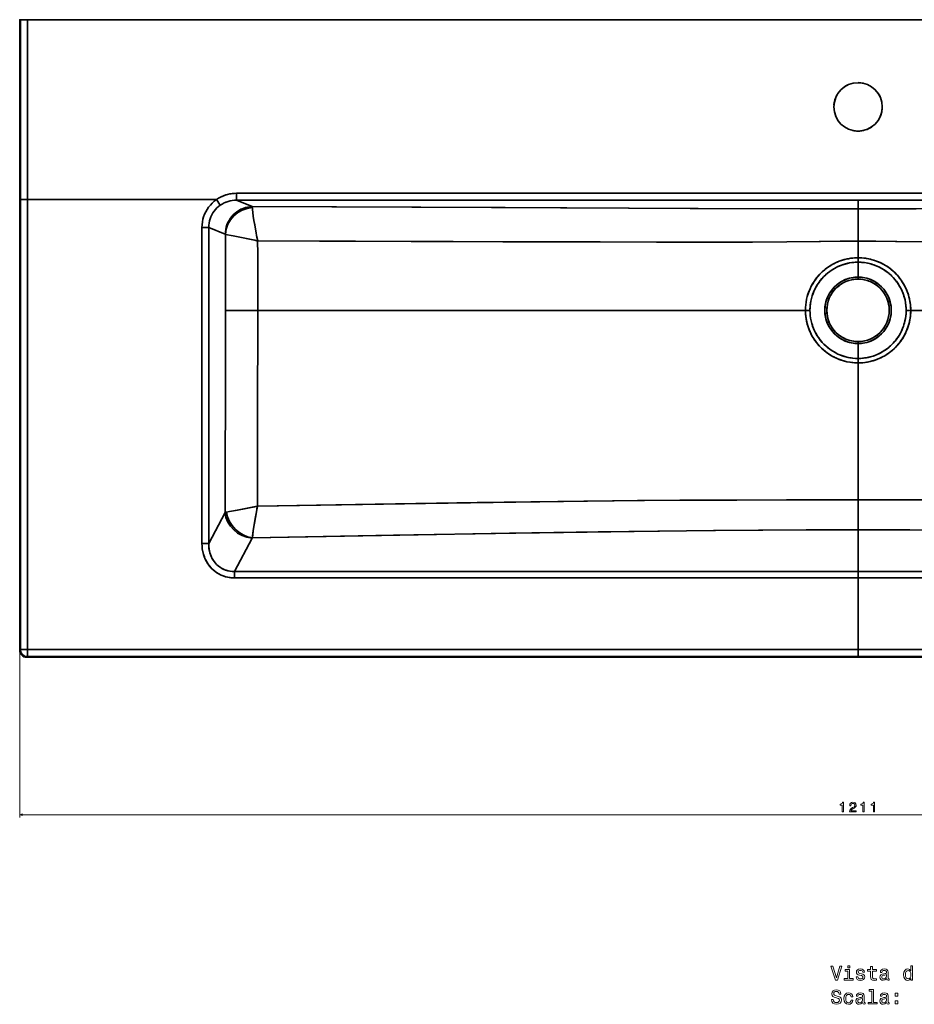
# Model space of a CAD drawing. Extents: x -11 to 2320, y -71 to 1523.
# Tile 1 of 7: x -11 to 635, y -71 to 641. Entities that reach past the tile are written whole.
import ezdxf

# ---------------------------------------------------------------- set-up
doc = ezdxf.new("R2010")
doc.units = 0

msp = doc.modelspace()

# ---------------------------------------------------------------- linework, layer by layer
at = {"color": 7, "lineweight": 35, "ltscale": 0.010628}
for p, q in [((-10.67, 640.53), (-11.09, 640.53)), ((-11.09, 640.53), (-10.67, 640.53))]:
    msp.add_line(p, q, dxfattribs=at)
at = {"color": 7, "lineweight": 35}
for p, q in [((-11.09, 640.53), (48.88, 640.53)), ((-10.67, 640.53), (-10.67, 510.53)), ((-10.67, 640.53), (-10.67, 510.53)), ((1194.67, 640.53), (-5.67, 640.53)), ((-5.67, 640.53), (-5.67, 510.53)), ((1194.67, 640.53), (-5.67, 640.53)), ((-5.67, 510.53), (-5.67, 640.53)), ((55.97, 640.53), (143.41, 640.53)), ((143.41, 640.53), (169.51, 640.53)), ((221.12, 640.53), (186.01, 640.53)), ((240.4, 640.53), (298.17, 640.53)), ((365.64, 640.53), (386.85, 640.53)), ((386.85, 640.53), (477.06, 640.53)), ((512.51, 640.53), (676.49, 640.53)), ((-11.2, 637.53), (-11.2, 510.53)), ((-11.2, 637.53), (-11.2, 510.53)), ((145.55, 515.11), (1043.46, 515.11)), ((1043.46, 515.11), (145.55, 515.11)), ((-11.2, 184.83), (-11.2, 510.53)), ((-11.2, 184.83), (-11.2, 510.53)), ((-10.67, 185.36), (-10.67, 510.53)), ((-10.67, 510.53), (-10.67, 185.36)), ((-5.67, 510.53), (124.5, 510.53)), ((-5.67, 510.53), (124.5, 510.53)), ((-5.66, 185.36), (-5.67, 510.53)), ((-5.66, 185.36), (-5.67, 510.53)), ((145.55, 510.13), (594.5, 510.13)), ((145.55, 510.13), (594.5, 510.13)), ((594.5, 510.13), (1043.46, 510.13)), ((1043.46, 510.13), (594.5, 510.13)), ((594.5, 503.85), (594.5, 480.52)), ((594.5, 503.85), (594.5, 480.52)), ((120.45, 490.47), (120.46, 262.01)), ((120.45, 490.47), (120.46, 262.01)), ((125.34, 490.47), (125.34, 262.01)), ((125.34, 490.47), (125.34, 262.01)), ((137.5, 430.53), (160.75, 430.53)), ((137.5, 430.53), (160.75, 430.53)), ((160.75, 430.53), (556.47, 430.53)), ((160.75, 430.53), (556.47, 430.53)), ((1028.25, 430.53), (632.53, 430.53)), ((1028.25, 430.53), (632.53, 430.53)), ((594.5, 392.55), (594.5, 293.54)), ((594.5, 392.55), (594.5, 293.54)), ((594.5, 271.94), (594.5, 293.54)), ((594.5, 271.94), (594.5, 293.54)), ((137.17, 284.47), (125.34, 262.01)), ((125.34, 262.01), (137.17, 284.47)), ((594.5, 271.94), (594.5, 241.8)), ((594.5, 271.94), (594.5, 241.8)), ((144.02, 241.8), (156.72, 265.93)), ((156.72, 265.93), (144.02, 241.8)), ((594.5, 241.8), (144.02, 241.8)), ((594.5, 241.8), (144.02, 241.8)), ((144.03, 237.16), (594.5, 237.15)), ((594.5, 237.15), (144.03, 237.16)), ((594.5, 241.8), (1044.98, 241.8)), ((594.5, 241.8), (1044.98, 241.8)), ((1044.98, 237.16), (594.5, 237.15)), ((594.5, 237.15), (1044.98, 237.16)), ((594.5, 237.15), (594.5, 185.35)), ((594.5, 237.15), (594.5, 185.35)), ((594.5, 185.35), (-5.66, 185.36)), ((594.5, 185.35), (-5.66, 185.36)), ((594.5, 185.35), (1194.67, 185.36)), ((594.5, 185.35), (1194.67, 185.36)), ((594.5, 179.83), (-6.2, 179.83)), ((594.5, 179.83), (-6.2, 179.83)), ((594.5, 180.36), (-5.67, 180.36)), ((-5.67, 180.36), (594.5, 180.36)), ((594.5, 180.36), (1194.67, 180.36)), ((1194.67, 180.36), (594.5, 180.36)), ((594.5, 179.83), (1195.2, 179.83)), ((594.5, 179.83), (1195.2, 179.83))]:
    msp.add_line(p, q, dxfattribs=at)
at = {"color": 7, "lineweight": 35, "ltscale": 0.124924}
for p, q in [((-10.67, 640.53), (-5.67, 640.53)), ((-10.67, 640.53), (-5.67, 640.53)), ((-5.67, 510.53), (-10.67, 510.53)), ((-5.67, 510.53), (-10.67, 510.53))]:
    msp.add_line(p, q, dxfattribs=at)
at = {"color": 7, "lineweight": 35, "ltscale": 0.17708}
msp.add_line((48.88, 640.53), (55.97, 640.53), dxfattribs=at)
at = {"color": 7, "lineweight": 35, "ltscale": 0.000444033}
msp.add_line((143.41, 640.53), (143.39, 640.53), dxfattribs=at)
at = {"color": 7, "lineweight": 35, "ltscale": 0.412602}
msp.add_line((169.51, 640.53), (186.01, 640.53), dxfattribs=at)
at = {"color": 7, "lineweight": 35, "ltscale": 0.000576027}
msp.add_line((169.53, 640.53), (169.51, 640.53), dxfattribs=at)
at = {"color": 7, "lineweight": 35, "ltscale": 0.000362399}
msp.add_line((186.01, 640.53), (186.03, 640.53), dxfattribs=at)
at = {"color": 7, "lineweight": 35, "ltscale": 0.000355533}
msp.add_line((221.1, 640.53), (221.12, 640.53), dxfattribs=at)
at = {"color": 7, "lineweight": 35, "ltscale": 0.482198}
msp.add_line((221.12, 640.53), (240.4, 640.53), dxfattribs=at)
at = {"color": 7, "lineweight": 35, "ltscale": 0.00056534}
msp.add_line((240.4, 640.53), (240.38, 640.53), dxfattribs=at)
at = {"color": 7, "lineweight": 35, "ltscale": 0.000201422}
for p, q in [((240.4, 640.53), (240.41, 640.53)), ((240.41, 640.53), (240.4, 640.53))]:
    msp.add_line(p, q, dxfattribs=at)
at = {"color": 7, "lineweight": 35, "ltscale": 0.345069}
msp.add_line((298.17, 640.53), (311.97, 640.53), dxfattribs=at)
at = {"color": 7, "lineweight": 35, "ltscale": 0.000531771}
msp.add_line((298.19, 640.53), (298.17, 640.53), dxfattribs=at)
at = {"color": 7, "lineweight": 35, "ltscale": 0.440558}
msp.add_line((329.59, 640.53), (311.97, 640.53), dxfattribs=at)
at = {"color": 7, "lineweight": 35, "ltscale": 0.000339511}
for p, q in [((311.97, 640.53), (311.99, 640.53)), ((494.89, 640.53), (494.91, 640.53))]:
    msp.add_line(p, q, dxfattribs=at)
at = {"color": 7, "lineweight": 35, "ltscale": 0.464097}
msp.add_line((329.59, 640.53), (348.16, 640.53), dxfattribs=at)
at = {"color": 7, "lineweight": 35, "ltscale": 0.436988}
msp.add_line((365.64, 640.53), (348.16, 640.53), dxfattribs=at)
at = {"color": 7, "lineweight": 35, "ltscale": 0.000331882}
msp.add_line((365.62, 640.53), (365.64, 640.53), dxfattribs=at)
at = {"color": 7, "lineweight": 35, "ltscale": 0.000569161}
msp.add_line((386.85, 640.53), (386.83, 640.53), dxfattribs=at)
at = {"color": 7, "lineweight": 35, "ltscale": 0.445771}
msp.add_line((477.06, 640.53), (494.89, 640.53), dxfattribs=at)
at = {"color": 7, "lineweight": 35, "ltscale": 0.000575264}
msp.add_line((477.08, 640.53), (477.06, 640.53), dxfattribs=at)
at = {"color": 7, "lineweight": 35, "ltscale": 0.440559}
msp.add_line((512.51, 640.53), (494.89, 640.53), dxfattribs=at)
at = {"color": 7, "lineweight": 35, "ltscale": 0.124525}
msp.add_line((145.55, 510.13), (145.55, 515.11), dxfattribs=at)
msp.add_line((145.55, 510.13), (145.55, 515.11), dxfattribs=at)
at = {"color": 7, "lineweight": 35, "ltscale": 0.013248}
for p, q in [((-11.2, 510.53), (-10.67, 510.53)), ((-11.2, 510.53), (-10.67, 510.53)), ((-10.67, 510.53), (-11.2, 510.53))]:
    msp.add_line(p, q, dxfattribs=at)
at = {"color": 7, "lineweight": 35, "ltscale": 0.160272}
msp.add_line((124.5, 510.53), (130.91, 510.53), dxfattribs=at)
msp.add_line((124.5, 510.53), (130.91, 510.53), dxfattribs=at)
at = {"color": 7, "lineweight": 35, "ltscale": 0.12272}
msp.add_line((133.73, 506.51), (130.91, 510.53), dxfattribs=at)
msp.add_line((133.73, 506.51), (130.91, 510.53), dxfattribs=at)
at = {"color": 7, "lineweight": 35, "ltscale": 0.305421}
msp.add_line((156.85, 505.48), (145.55, 510.13), dxfattribs=at)
msp.add_line((156.85, 505.48), (145.55, 510.13), dxfattribs=at)
at = {"color": 7, "lineweight": 35, "ltscale": 0.157019}
msp.add_line((594.5, 503.85), (594.5, 510.13), dxfattribs=at)
msp.add_line((594.5, 503.85), (594.5, 510.13), dxfattribs=at)
at = {"color": 7, "lineweight": 35, "ltscale": 0.122267}
msp.add_line((125.34, 490.47), (120.45, 490.47), dxfattribs=at)
at = {"color": 7, "lineweight": 35, "ltscale": 0.122268}
msp.add_line((125.34, 490.47), (120.45, 490.47), dxfattribs=at)
at = {"color": 7, "lineweight": 35, "ltscale": 0.322765}
msp.add_line((137.28, 485.56), (125.34, 490.47), dxfattribs=at)
msp.add_line((137.28, 485.56), (125.34, 490.47), dxfattribs=at)
at = {"color": 7, "lineweight": 35, "ltscale": 0.300023}
msp.add_line((594.5, 468.52), (594.5, 480.52), dxfattribs=at)
msp.add_line((594.5, 468.52), (594.5, 480.52), dxfattribs=at)
at = {"color": 7, "lineweight": 35, "ltscale": 0.080532}
msp.add_line((594.5, 468.52), (594.5, 465.3), dxfattribs=at)
at = {"color": 7, "lineweight": 35, "ltscale": 0.080531}
for p, q in [((594.5, 468.52), (594.5, 465.3)), ((594.5, 392.55), (594.5, 395.77)), ((594.5, 392.55), (594.5, 395.77))]:
    msp.add_line(p, q, dxfattribs=at)
at = {"color": 7, "lineweight": 35, "ltscale": 0.26843}
for p, q in [((594.5, 454.56), (594.5, 465.3)), ((594.5, 454.56), (594.5, 465.3)), ((594.5, 406.51), (594.5, 395.77)), ((594.5, 406.51), (594.5, 395.77))]:
    msp.add_line(p, q, dxfattribs=at)
at = {"color": 7, "lineweight": 35, "ltscale": 0.036612}
for p, q in [((594.5, 453.1), (594.5, 454.56)), ((594.5, 453.1), (594.5, 454.56)), ((594.5, 407.97), (594.5, 406.51)), ((594.5, 407.97), (594.5, 406.51))]:
    msp.add_line(p, q, dxfattribs=at)
at = {"color": 7, "lineweight": 35, "ltscale": 0.082399}
for p, q in [((556.47, 430.53), (559.77, 430.53)), ((556.47, 430.53), (559.77, 430.53)), ((632.53, 430.53), (629.24, 430.53))]:
    msp.add_line(p, q, dxfattribs=at)
at = {"color": 7, "lineweight": 35, "ltscale": 0.082397}
msp.add_line((632.53, 430.53), (629.24, 430.53), dxfattribs=at)
at = {"color": 7, "lineweight": 35, "ltscale": 0.116038}
msp.add_line((144.02, 241.8), (144.03, 237.16), dxfattribs=at)
msp.add_line((144.02, 241.8), (144.03, 237.16), dxfattribs=at)
at = {"color": 7, "lineweight": 35, "ltscale": 0.116212}
msp.add_line((594.5, 241.8), (594.5, 237.15), dxfattribs=at)
msp.add_line((594.5, 241.8), (594.5, 237.15), dxfattribs=at)
at = {"color": 7, "lineweight": 35, "ltscale": 0.018725}
for p, q in [((-11.2, 184.83), (-10.67, 185.36)), ((-10.67, 185.36), (-11.2, 184.83))]:
    msp.add_line(p, q, dxfattribs=at)
at = {"color": 7, "lineweight": 35, "ltscale": 0.125124}
msp.add_line((-5.66, 185.36), (-10.67, 185.36), dxfattribs=at)
at = {"color": 7, "lineweight": 35, "ltscale": 0.125122}
msp.add_line((-10.67, 185.36), (-5.66, 185.36), dxfattribs=at)
at = {"color": 7, "lineweight": 35, "ltscale": 0.124551}
msp.add_line((594.5, 180.36), (594.5, 185.35), dxfattribs=at)
msp.add_line((594.5, 180.36), (594.5, 185.35), dxfattribs=at)
at = {"color": 7, "lineweight": 13}
for p, q in [((-11.2, 182.83), (-11.2, 64.1)), ((-11.2, 66.1), (1200.2, 66.1))]:
    msp.add_line(p, q, dxfattribs=at)
at = {"color": 7, "lineweight": 35, "ltscale": 0.018735}
msp.add_line((-6.2, 179.83), (-5.67, 180.36), dxfattribs=at)
msp.add_line((-6.2, 179.83), (-5.67, 180.36), dxfattribs=at)
at = {"color": 7, "lineweight": 35, "ltscale": 0.013262}
for p, q in [((594.5, 179.83), (594.5, 180.36)), ((594.5, 179.83), (594.5, 180.36)), ((594.5, 180.36), (594.5, 179.83)), ((594.5, 180.36), (594.5, 179.83))]:
    msp.add_line(p, q, dxfattribs=at)
at = {"color": 7, "lineweight": 35}
for points in [[(-11.2, 637.53), (-11.17, 639.51), (-11.14, 640.22), (-11.11, 640.5), (-11.1, 640.52), (-11.1, 640.53), (-11.1, 640.53), (-11.09, 640.53), (-11.09, 640.53)], [(-11.2, 637.53), (-11.17, 639.49), (-11.14, 640.23), (-11.11, 640.48), (-11.1, 640.52), (-11.1, 640.53), (-11.1, 640.53), (-11.09, 640.53), (-11.09, 640.53)], [(130.91, 510.53), (132.39, 511.49), (133.93, 512.35), (135.53, 513.09), (137.17, 513.72), (138.85, 514.23), (140.57, 514.63), (142.3, 514.91), (143.92, 515.06), (145.55, 515.11)], [(130.91, 510.53), (129.35, 509.35), (127.89, 508.04), (126.54, 506.62), (125.31, 505.1), (124.2, 503.48), (123.22, 501.78), (122.38, 500.01), (121.69, 498.17), (121.15, 496.29), (120.76, 494.37), (120.53, 492.43), (120.45, 490.47)], [(130.91, 510.53), (129.36, 509.35), (127.9, 508.04), (126.55, 506.63), (125.31, 505.1), (124.2, 503.49), (123.22, 501.79), (122.39, 500.01), (121.69, 498.18), (121.15, 496.29), (120.76, 494.37), (120.53, 492.43), (120.45, 490.47)], [(133.73, 506.51), (132.48, 505.57), (131.3, 504.53), (130.22, 503.4), (129.22, 502.18), (128.33, 500.89), (127.54, 499.53), (126.87, 498.11), (126.32, 496.64), (125.89, 495.14), (125.58, 493.6), (125.4, 492.04), (125.34, 490.47)], [(133.73, 506.51), (132.48, 505.57), (131.3, 504.53), (130.21, 503.4), (129.22, 502.18), (128.33, 500.89), (127.54, 499.52), (126.87, 498.11), (126.32, 496.64), (125.89, 495.13), (125.58, 493.6), (125.4, 492.04), (125.34, 490.47)], [(137.28, 485.56), (137.39, 487.28), (137.63, 488.99), (138.03, 490.67), (138.56, 492.31), (139.23, 493.9), (140.02, 495.43), (140.95, 496.88), (141.99, 498.25), (143.14, 499.53), (144.4, 500.7), (145.75, 501.76), (147.18, 502.7), (148.67, 503.51), (150.23, 504.19), (151.84, 504.73), (153.49, 505.13), (155.16, 505.38), (156.85, 505.48)], [(137.28, 485.56), (137.39, 487.28), (137.63, 488.99), (138.03, 490.67), (138.56, 492.31), (139.23, 493.9), (140.02, 495.43), (140.95, 496.88), (141.99, 498.25), (143.14, 499.53), (144.4, 500.7), (145.75, 501.76), (147.18, 502.7), (148.67, 503.51), (150.23, 504.19), (151.84, 504.73), (153.49, 505.13), (155.16, 505.38), (156.85, 505.48)], [(594.5, 503.85), (552.62, 503.91), (478.95, 504.17), (329.63, 504.77), (156.85, 505.48)], [(594.5, 503.85), (554.8, 503.91), (473.18, 504.19), (339.58, 504.73), (156.85, 505.48)], [(594.5, 503.85), (636.38, 503.91), (710.15, 504.17), (858.63, 504.76), (1032.16, 505.48)], [(594.5, 503.85), (634.2, 503.91), (715.82, 504.19), (849.42, 504.73), (1032.16, 505.48)], [(156.86, 504.8), (156.89, 504.12), (156.97, 503.27), (157.21, 501.14), (157.57, 498.59), (158.06, 495.42), (158.64, 492.02), (159.93, 484.85), (160.73, 480.73)], [(156.86, 504.8), (156.89, 504.12), (156.97, 503.26), (157.22, 501.11), (157.57, 498.56), (158.04, 495.56), (158.58, 492.36), (159.37, 487.87), (160.24, 483.24), (160.64, 481.19), (160.73, 480.73)], [(137.45, 485.42), (143.12, 484.27), (159.57, 480.96), (160.5, 480.78), (160.73, 480.73)], [(137.45, 485.42), (143.14, 484.27), (158.74, 481.13), (160.13, 480.85), (160.73, 480.73)], [(594.5, 480.52), (581.63, 480.45), (567.45, 480.3), (542.95, 480.05), (518.2, 479.9), (494.25, 479.84), (448.89, 479.85), (398.41, 479.94), (301.99, 480.22), (160.73, 480.73)], [(594.5, 480.52), (581.55, 480.45), (566.48, 480.28), (543.03, 480.05), (514.05, 479.89), (472.68, 479.83), (408.27, 479.92), (337.77, 480.11), (205.52, 480.56), (160.73, 480.73)], [(594.5, 480.52), (607.37, 480.45), (621.55, 480.3), (646.05, 480.05), (670.8, 479.9), (694.75, 479.84), (740.12, 479.85), (790.6, 479.94), (887.01, 480.22), (1028.28, 480.73)], [(594.5, 480.52), (607.45, 480.45), (622.52, 480.28), (645.97, 480.05), (674.95, 479.89), (716.32, 479.83), (780.73, 479.92), (851.23, 480.11), (983.49, 480.56), (1028.28, 480.73)], [(556.47, 430.53), (556.52, 432.54), (556.68, 434.55), (556.95, 436.54), (557.32, 438.52), (557.8, 440.48), (558.3, 442.18), (558.97, 444.08), (559.83, 446.16), (560.72, 447.98), (561.67, 449.72), (562.76, 451.47), (563.53, 452.58), (564.53, 453.93), (565.59, 455.22), (566.91, 456.69), (567.84, 457.63), (568.83, 458.57), (570.38, 459.91), (571.2, 460.57), (572.52, 461.54), (573.56, 462.25), (574.65, 462.94), (576.32, 463.9), (578.17, 464.85), (579.42, 465.41), (580.74, 465.95), (582.2, 466.48), (584.39, 467.15), (585.79, 467.51), (587.47, 467.86), (589.25, 468.15), (589.94, 468.25), (592.19, 468.45), (594.5, 468.52)], [(556.47, 430.53), (556.52, 432.55), (556.69, 434.55), (556.95, 436.55), (557.32, 438.53), (557.8, 440.49), (558.38, 442.42), (559.06, 444.31), (559.84, 446.17), (560.72, 447.99), (561.7, 449.76), (562.76, 451.47), (563.91, 453.12), (564.98, 454.5), (566.13, 455.84), (567.15, 456.94), (568.59, 458.35), (569.69, 459.33), (570.83, 460.27), (572.43, 461.48), (573.6, 462.28), (574.8, 463.03), (575.85, 463.65), (576.94, 464.23), (578.18, 464.85), (579.54, 465.46), (580.95, 466.03), (582.54, 466.6), (584.87, 467.28), (586.73, 467.72), (588.17, 467.99), (589.56, 468.2), (590.78, 468.34), (592.02, 468.44), (593.26, 468.5), (594.5, 468.52)], [(594.5, 465.3), (592.59, 465.24), (591.35, 465.15), (590.11, 465.02), (588.35, 464.75), (586.95, 464.46), (585.15, 464.01), (583.39, 463.47), (582.41, 463.12), (581.18, 462.64), (579.99, 462.11), (578.56, 461.41), (577.11, 460.62), (575.72, 459.77), (574.03, 458.61), (572.41, 457.35), (571.02, 456.14), (569.64, 454.8), (568.32, 453.37), (567.13, 451.92), (566.29, 450.81), (565.23, 449.24), (564.26, 447.62), (563.67, 446.53), (563.11, 445.41), (562.53, 444.11), (562, 442.79), (561.37, 440.96), (560.84, 439.11), (560.42, 437.23), (560.1, 435.34), (559.89, 433.43), (559.77, 431.18), (559.77, 430.53)], [(559.77, 430.53), (559.82, 432.46), (559.98, 434.38), (560.25, 436.29), (560.62, 438.18), (561.1, 440.05), (561.67, 441.88), (562.35, 443.69), (563.13, 445.45), (564.01, 447.18), (564.98, 448.85), (566.04, 450.45), (567.18, 451.99), (568.42, 453.49), (569.71, 454.87), (571.11, 456.22), (572.51, 457.43), (573.79, 458.44), (575.15, 459.4), (576.31, 460.14), (577.96, 461.09), (579.51, 461.89), (580.81, 462.48), (582.15, 463.02), (583.67, 463.56), (585.46, 464.1), (587.2, 464.52), (588.43, 464.76), (590.35, 465.05), (592.41, 465.23), (594.5, 465.3)], [(632.53, 430.53), (632.51, 431.9), (632.37, 434.04), (632.11, 436.18), (631.73, 438.29), (631.23, 440.39), (630.66, 442.32), (629.98, 444.23), (629.41, 445.62), (628.78, 446.99), (627.86, 448.78), (626.84, 450.52), (625.74, 452.21), (624.54, 453.84), (623.6, 455), (622.61, 456.13), (620.94, 457.85), (619.94, 458.78), (618.41, 460.09), (616.71, 461.38), (615.68, 462.1), (614.2, 463.03), (612.63, 463.93), (610.36, 465.07), (609.25, 465.55), (607.2, 466.34), (605.62, 466.86), (603.93, 467.34), (602.11, 467.75), (600.46, 468.05), (598.74, 468.28), (597.17, 468.43), (595.55, 468.5), (594.5, 468.52)], [(594.5, 468.52), (595.79, 468.5), (597.08, 468.43), (598.58, 468.3), (600.07, 468.11), (602.02, 467.77), (603.39, 467.47), (604.74, 467.12), (605.98, 466.75), (607.18, 466.35), (609.02, 465.65), (610.74, 464.89), (611.91, 464.32), (613.04, 463.71), (614.87, 462.62), (616.03, 461.86), (617.68, 460.66), (618.78, 459.78), (619.83, 458.88), (620.9, 457.89), (621.92, 456.87), (622.89, 455.83), (624.3, 454.14), (625.6, 452.41), (626.7, 450.75), (627.71, 449.05), (628.62, 447.32), (629.26, 445.96), (629.84, 444.59), (630.36, 443.18), (630.84, 441.75), (631.25, 440.3), (631.61, 438.83), (632, 436.86), (632.28, 434.86), (632.47, 432.7), (632.53, 430.53)], [(594.5, 465.3), (596.65, 465.23), (598.78, 465.03), (600.38, 464.79), (601.9, 464.5), (603.7, 464.05), (605.72, 463.43), (607.66, 462.7), (609.57, 461.85), (610.8, 461.23), (612.76, 460.1), (614.04, 459.27), (615.89, 457.91), (616.98, 457.03), (618.64, 455.52), (619.87, 454.27), (621.06, 452.93), (622.17, 451.54), (622.74, 450.77), (623.76, 449.26), (624.78, 447.56), (625.6, 446), (626.41, 444.27), (626.86, 443.16), (627.26, 442.09), (627.87, 440.19), (628.41, 438.05), (628.82, 435.87), (629.09, 433.68), (629.22, 431.47), (629.24, 430.53)], [(594.5, 465.3), (595.72, 465.28), (596.93, 465.21), (599.07, 464.99), (601.36, 464.61), (603.53, 464.1), (604.72, 463.76), (605.87, 463.38), (607.02, 462.95), (608.15, 462.49), (609.98, 461.65), (611.7, 460.73), (612.78, 460.08), (613.86, 459.39), (614.91, 458.66), (616, 457.83), (617.04, 456.98), (618.05, 456.08), (619.01, 455.16), (619.95, 454.18), (621.33, 452.6), (622.6, 450.97), (623.39, 449.83), (624.52, 448.02), (625.53, 446.16), (626.14, 444.87), (626.97, 442.88), (627.67, 440.85), (628.07, 439.46), (628.41, 438.06), (628.77, 436.17), (629.03, 434.26), (629.19, 432.4), (629.24, 430.53)], [(556.47, 430.53), (556.55, 428.12), (556.78, 425.72), (557.16, 423.33), (557.69, 420.97), (558.38, 418.65), (558.88, 417.23), (559.44, 415.82), (560.27, 413.98), (561.19, 412.19), (562.21, 410.45), (563.32, 408.77), (564.35, 407.37), (565.47, 405.99), (566.67, 404.63), (568.02, 403.25), (569.44, 401.95), (570.85, 400.78), (572.42, 399.6), (574.36, 398.3), (576.08, 397.29), (577.2, 396.7), (578.89, 395.89), (580.74, 395.12), (582.34, 394.54), (584.3, 393.93), (586.5, 393.39), (588.69, 392.99), (590.75, 392.73), (592.01, 392.63), (593.25, 392.57), (594.5, 392.55)], [(556.47, 430.53), (556.52, 428.52), (556.68, 426.51), (556.95, 424.51), (557.32, 422.54), (557.8, 420.58), (558.38, 418.65), (559.06, 416.75), (559.84, 414.89), (560.72, 413.08), (561.69, 411.32), (562.76, 409.6), (563.91, 407.95), (565.16, 406.36), (566.13, 405.23), (567.15, 404.13), (568.59, 402.72), (570.06, 401.42), (571.62, 400.18), (573.21, 399.04), (574.83, 398.01), (575.88, 397.4), (576.96, 396.82), (578.21, 396.2), (579.41, 395.66), (580.66, 395.15), (581.93, 394.68), (583.29, 394.23), (584.7, 393.83), (586.36, 393.42), (588.69, 392.99), (590.07, 392.8), (592.28, 392.61), (594.5, 392.55)], [(559.77, 430.53), (559.82, 428.61), (559.98, 426.69), (560.25, 424.78), (560.62, 422.89), (561.09, 421.02), (561.47, 419.8), (561.91, 418.51), (562.61, 416.77), (563.57, 414.72), (564.37, 413.25), (565.04, 412.13), (566.3, 410.25), (566.87, 409.48), (568.21, 407.82), (568.68, 407.29), (570.01, 405.89), (571.42, 404.56), (572.88, 403.33), (574.4, 402.19), (575.86, 401.2), (577.14, 400.43), (578.45, 399.71), (579.94, 398.97), (582.1, 398.06), (584.1, 397.37), (586.28, 396.76), (588.49, 396.29), (590.44, 396.01), (592.77, 395.81), (594.5, 395.77)], [(559.77, 430.53), (559.82, 428.61), (559.98, 426.69), (560.25, 424.78), (560.62, 422.89), (561.09, 421.02), (561.67, 419.18), (562.35, 417.38), (563.13, 415.61), (564.01, 413.9), (564.98, 412.22), (566.04, 410.62), (567.18, 409.08), (568.42, 407.58), (569.71, 406.19), (571.1, 404.85), (572.51, 403.63), (574.03, 402.45), (575.15, 401.67), (576.31, 400.92), (577.96, 399.97), (579.51, 399.18), (580.66, 398.65), (581.85, 398.16), (583.06, 397.71), (584.35, 397.29), (585.69, 396.91), (587.29, 396.53), (589.49, 396.13), (590.78, 395.97), (592.63, 395.82), (594.5, 395.77)], [(629.24, 430.53), (629.18, 428.51), (629.01, 426.61), (628.75, 424.72), (628.38, 422.85), (627.9, 421), (627.33, 419.18), (626.62, 417.31), (626.09, 416.07), (625.58, 415.01), (625.05, 413.99), (624.11, 412.37), (622.95, 410.6), (622.53, 410.01), (621.21, 408.32), (619.71, 406.62), (618.73, 405.63), (617.84, 404.79), (616.91, 403.98), (615.42, 402.79), (613.68, 401.55), (612, 400.51), (610.13, 399.49), (608.3, 398.64), (607.08, 398.13), (605.36, 397.51), (603.37, 396.92), (601.71, 396.53), (600.51, 396.29), (598.36, 395.98), (596.43, 395.82), (594.5, 395.77)], [(632.53, 430.53), (632.51, 429.17), (632.37, 427.07), (632.12, 424.99), (631.76, 422.92), (631.3, 420.95), (630.74, 419.01), (630.08, 417.11), (629.32, 415.25), (628.9, 414.33), (628.01, 412.55), (627.54, 411.71), (626.48, 409.97), (625.74, 408.86), (624.95, 407.76), (624.19, 406.78), (623.4, 405.83), (622.37, 404.67), (621.69, 403.96), (620.53, 402.83), (619.29, 401.72), (617.98, 400.64), (616.6, 399.61), (615.13, 398.61), (613.74, 397.76), (612.24, 396.93), (610.33, 395.99), (608.5, 395.21), (606.81, 394.59), (605.4, 394.14), (603.29, 393.57), (601.2, 393.14), (599.62, 392.89), (597.95, 392.7), (596.25, 392.59), (594.5, 392.55)], [(594.5, 392.55), (596.18, 392.58), (597.84, 392.69), (599.49, 392.88), (600.48, 393.02), (601.92, 393.28), (603.34, 393.58), (604.67, 393.93), (606.65, 394.53), (608.61, 395.25), (609.79, 395.74), (610.92, 396.26), (612.1, 396.85), (613.32, 397.52), (614.5, 398.21), (616.21, 399.34), (617.3, 400.12), (618.42, 400.99), (619.5, 401.9), (620.57, 402.86), (621.58, 403.85), (622.57, 404.89), (624, 406.55), (625.33, 408.27), (626.16, 409.47), (626.94, 410.7), (627.7, 412), (628.4, 413.31), (629.36, 415.34), (630.2, 417.42), (630.69, 418.84), (631.17, 420.45), (631.58, 422.08), (631.92, 423.72), (632.26, 425.98), (632.46, 428.25), (632.53, 430.53)], [(594.5, 395.77), (596.1, 395.81), (597.68, 395.91), (599.25, 396.1), (601.1, 396.4), (603.08, 396.85), (604.16, 397.14), (606.03, 397.74), (608.2, 398.59), (609.42, 399.15), (610.52, 399.69), (611.66, 400.31), (612.75, 400.96), (613.87, 401.68), (614.95, 402.44), (615.98, 403.22), (617, 404.05), (618.01, 404.95), (618.98, 405.88), (619.94, 406.87), (620.86, 407.9), (621.74, 408.97), (622.57, 410.07), (623.37, 411.21), (624.14, 412.41), (624.85, 413.63), (625.52, 414.89), (626.13, 416.17), (626.7, 417.49), (627.21, 418.83), (627.66, 420.19), (628.06, 421.58), (628.57, 423.77), (628.94, 425.98), (629.16, 428.22), (629.24, 430.53)], [(594.5, 293.54), (542.88, 293.55), (503.98, 293.48), (465.62, 293.28), (435.11, 293.03), (399.14, 292.64), (347.24, 291.97), (281.91, 291), (190.94, 289.53), (160.52, 289.01)], [(594.5, 293.54), (545.13, 293.55), (506.86, 293.49), (473.85, 293.34), (440.32, 293.08), (396.37, 292.61), (377.58, 292.38), (319.25, 291.57), (245.59, 290.43), (160.52, 289.01)], [(594.5, 293.54), (646.12, 293.55), (685.03, 293.48), (723.38, 293.28), (753.89, 293.03), (789.86, 292.64), (841.76, 291.97), (907.09, 291), (998.07, 289.53), (1028.48, 289.01)], [(594.5, 293.54), (643.87, 293.55), (682.14, 293.49), (709.43, 293.37), (747.77, 293.08), (790.53, 292.64), (811.26, 292.38), (869.51, 291.57), (943, 290.43), (1028.48, 289.01)], [(138.21, 284.71), (140.3, 285.08), (146.01, 286.16), (159.12, 288.73), (159.82, 288.87), (160.52, 289.01)], [(138.21, 284.71), (140.33, 285.08), (146.05, 286.16), (159.82, 288.87), (160.34, 288.98), (160.52, 289.01)], [(156.93, 266.22), (157.17, 268.46), (157.55, 271.26), (158.01, 274.41), (159.17, 281.44), (160.49, 288.85), (160.52, 289.01)], [(156.93, 266.22), (157.08, 267.7), (157.3, 269.49), (157.8, 272.98), (158.4, 276.84), (159.77, 284.86), (160.47, 288.77), (160.52, 289.01)], [(156.93, 266.22), (263.44, 268.11), (342.66, 269.45), (406.65, 270.45), (450.94, 271.06), (489.98, 271.5), (525.62, 271.78), (561.27, 271.91), (594.5, 271.94)], [(594.5, 271.94), (557.01, 271.9), (522.46, 271.76), (491.42, 271.51), (449.91, 271.05), (398.82, 270.34), (347.34, 269.53), (258.86, 268.03), (156.93, 266.22)], [(1032.07, 266.22), (925.56, 268.11), (846.35, 269.45), (782.35, 270.45), (738.07, 271.06), (699.02, 271.5), (663.38, 271.78), (627.74, 271.91), (594.5, 271.94)], [(594.5, 271.94), (632, 271.9), (666.55, 271.76), (697.58, 271.51), (739.1, 271.05), (790.18, 270.34), (841.66, 269.53), (930.14, 268.03), (1032.07, 266.22)], [(120.46, 262.01), (120.52, 260.08), (120.72, 258.17), (121.06, 256.26), (121.53, 254.39), (122.14, 252.55), (122.89, 250.76), (123.78, 249.02), (124.76, 247.45), (125.85, 245.94), (127.06, 244.53), (128.37, 243.21), (129.8, 242.01), (131.31, 240.92), (132.56, 240.16), (133.86, 239.47), (135.2, 238.87), (136.58, 238.36), (137.83, 237.98), (139.09, 237.67), (140.37, 237.44), (141.34, 237.31), (142.31, 237.22), (144.03, 237.16)], [(120.46, 262.01), (120.52, 260.04), (120.73, 258.07), (121.09, 256.12), (121.59, 254.2), (122.23, 252.31), (122.61, 251.38), (123.03, 250.47), (123.9, 248.82), (124.89, 247.24), (126.01, 245.74), (127.25, 244.33), (128.59, 243.01), (130.05, 241.81), (131.42, 240.85), (132.86, 239.99), (134.36, 239.24), (135.91, 238.6), (137.5, 238.07), (139.13, 237.67), (140.77, 237.38), (142.4, 237.21), (144.03, 237.16)], [(125.34, 262.01), (125.38, 260.15), (125.57, 258.3), (125.73, 257.38), (125.92, 256.46), (126.23, 255.25), (126.62, 254.06), (127.08, 252.9), (127.46, 252.08), (127.87, 251.28), (128.32, 250.5), (128.8, 249.74), (129.5, 248.76), (130.27, 247.82), (131.1, 246.94), (132.28, 245.86), (133.56, 244.9), (134.93, 244.05), (136.36, 243.33), (137.86, 242.75), (139.4, 242.3), (140.92, 242), (142.47, 241.83), (144.02, 241.8)], [(125.34, 262.01), (125.38, 260.21), (125.56, 258.42), (125.88, 256.65), (126.34, 254.9), (126.63, 254.03), (126.97, 253.18), (127.32, 252.36), (127.72, 251.56), (128.57, 250.09), (129.55, 248.7), (130.08, 248.04), (130.65, 247.41), (131.25, 246.8), (131.87, 246.22), (132.52, 245.67), (133.2, 245.15), (134.58, 244.25), (136.03, 243.48), (137.55, 242.85), (139.12, 242.37), (140.73, 242.03), (142.37, 241.84), (144.02, 241.8)]]:
    msp.add_lwpolyline(points, dxfattribs=at)
at = {"color": 7, "lineweight": 13}
for points in [[(583.11, 68.1), (584.03, 68.1), (584.03, 75.15), (583.34, 75.15), (583.16, 74.54), (582.8, 74.12), (582.24, 73.88), (581.48, 73.8), (581.48, 73.08), (583.11, 73.08)], [(588.3, 68.1), (593.12, 68.1), (593.12, 68.97), (589.31, 68.97), (589.52, 69.44), (589.89, 69.84), (591.01, 70.55), (591.6, 70.86), (592.27, 71.29), (592.74, 71.79), (593.01, 72.39), (593.12, 73.06), (592.94, 73.91), (592.47, 74.58), (591.74, 75), (590.81, 75.15), (589.84, 74.98), (589.1, 74.51), (588.63, 73.75), (588.47, 72.75), (588.47, 72.61), (589.38, 72.61), (589.38, 72.69), (589.47, 73.38), (589.75, 73.88), (590.18, 74.2), (590.76, 74.31), (591.34, 74.21), (591.77, 73.96), (592.06, 73.57), (592.16, 73.07), (592.09, 72.61), (591.9, 72.22), (591.57, 71.87), (591.13, 71.57), (590.53, 71.25), (589.54, 70.62), (588.85, 69.96), (588.44, 69.15), (588.3, 68.13)], [(598.06, 68.1), (598.97, 68.1), (598.97, 75.15), (598.29, 75.15), (598.11, 74.54), (597.74, 74.12), (597.19, 73.88), (596.42, 73.8), (596.42, 73.08), (598.06, 73.08)], [(605.53, 68.1), (606.45, 68.1), (606.45, 75.15), (605.76, 75.15), (605.58, 74.54), (605.22, 74.12), (604.66, 73.88), (603.89, 73.8), (603.89, 73.08), (605.53, 73.08)], [(581.35, -43.33), (578.84, -51.84), (576.26, -43.33), (574.89, -43.33), (578.12, -53.34), (579.56, -53.34), (582.71, -43.33)], [(588.41, -52.28), (588.41, -45.86), (585.15, -45.86), (585.15, -46.95), (587.14, -46.95), (587.14, -52.28), (584.54, -52.28), (584.54, -53.34), (591.03, -53.34), (591.03, -52.28)], [(588.45, -43), (587.11, -43), (587.11, -44.44), (588.45, -44.44)], [(596.99, -48.83), (595.77, -48.55), (594.86, -48.21), (594.56, -47.54), (594.65, -47.06), (594.95, -46.72), (595.44, -46.5), (596.14, -46.41), (596.82, -46.5), (597.35, -46.76), (597.7, -47.15), (597.84, -47.67), (599.08, -47.67), (599.08, -47.64), (598.87, -46.7), (598.28, -45.97), (597.35, -45.5), (596.14, -45.33), (594.92, -45.5), (594.03, -45.98), (593.46, -46.69), (593.29, -47.58), (593.42, -48.44), (593.82, -49.05), (594.49, -49.48), (595.45, -49.78), (596.86, -50.13), (597.73, -50.49), (597.96, -50.78), (598.05, -51.21), (597.92, -51.74), (597.57, -52.15), (597.01, -52.41), (596.26, -52.49), (595.47, -52.41), (594.89, -52.1), (594.5, -51.61), (594.34, -50.94), (593.12, -50.94), (593.32, -52.09), (593.91, -52.93), (594.85, -53.43), (596.14, -53.62), (597.5, -53.43), (598.49, -52.93), (599.1, -52.12), (599.31, -51.07), (599.16, -50.16), (598.71, -49.54), (597.97, -49.14)], [(603.58, -46.95), (603.58, -50.82), (603.67, -52.08), (604.07, -52.94), (604.88, -53.44), (606.24, -53.62), (607.74, -53.55), (607.74, -52.45), (606.65, -52.54), (605.65, -52.42), (605.12, -52.06), (604.89, -51.46), (604.85, -50.61), (604.85, -46.95), (607.74, -46.95), (607.74, -45.86), (604.85, -45.86), (604.85, -43.6), (603.58, -43.6), (603.58, -45.86), (601.39, -45.86), (601.39, -46.95)], [(615.15, -52.33), (615.15, -52.38), (615.22, -52.87), (615.44, -53.21), (616.35, -53.49), (617.05, -53.37), (617.05, -52.39), (616.75, -52.44), (616.35, -52.25), (616.27, -51.67), (616.27, -47.67), (616.1, -46.64), (615.6, -45.92), (614.72, -45.49), (613.48, -45.33), (612.27, -45.5), (611.37, -45.99), (610.81, -46.76), (610.63, -47.77), (610.63, -47.85), (611.76, -47.85), (611.86, -47.25), (612.18, -46.82), (612.7, -46.56), (613.44, -46.46), (614.14, -46.53), (614.65, -46.74), (614.95, -47.12), (615.05, -47.64), (614.99, -48.24), (614.76, -48.55), (614.18, -48.69), (613.1, -48.8), (611.86, -49.06), (610.99, -49.52), (610.47, -50.25), (610.31, -51.31), (610.45, -52.26), (610.9, -52.97), (611.62, -53.42), (612.61, -53.57), (613.95, -53.27)], [(615.01, -50.63), (614.83, -51.38), (614.37, -51.96), (613.68, -52.33), (612.83, -52.46), (612.28, -52.39), (611.89, -52.16), (611.65, -51.76), (611.58, -51.2), (611.63, -50.69), (611.86, -50.33), (612.79, -49.93), (613.95, -49.76), (615.01, -49.41)], [(632.66, -52.15), (632.66, -53.34), (633.93, -53.34), (633.93, -43), (632.67, -43), (632.67, -46.79), (631.71, -45.69), (631.12, -45.43), (630.44, -45.33), (629.21, -45.62), (628.26, -46.43), (627.64, -47.72), (627.43, -49.47), (627.64, -51.21), (628.26, -52.52), (629.21, -53.34), (630.44, -53.62), (631.12, -53.52), (631.72, -53.26)], [(630.65, -46.47), (631.49, -46.67), (632.12, -47.23), (632.5, -48.17), (632.64, -49.47), (632.5, -50.78), (632.12, -51.72), (631.49, -52.29), (630.65, -52.48), (629.86, -52.29), (629.26, -51.72), (628.85, -50.76), (628.72, -49.47), (628.85, -48.18), (629.26, -47.25), (629.86, -46.67)], [(576.56, -67.32), (575.25, -67.32), (575.54, -68.85), (576.26, -69.97), (577.37, -70.65), (578.87, -70.89), (580.35, -70.66), (581.46, -70.03), (582.17, -69.03), (582.43, -67.72), (582.21, -66.54), (581.61, -65.78), (580.63, -65.27), (579.31, -64.9), (578.19, -64.63), (577.46, -64.31), (577.04, -63.85), (576.91, -63.13), (577.04, -62.48), (577.41, -61.99), (577.99, -61.66), (578.78, -61.54), (579.59, -61.69), (580.22, -62.08), (580.64, -62.72), (580.84, -63.6), (582.15, -63.6), (582.15, -63.57), (581.92, -62.22), (581.24, -61.21), (580.18, -60.58), (578.74, -60.36), (577.44, -60.58), (576.43, -61.18), (575.78, -62.12), (575.55, -63.33), (575.74, -64.41), (576.29, -65.14), (577.15, -65.63), (578.33, -66.01), (579.5, -66.34), (580.38, -66.66), (580.91, -67.12), (581.1, -67.87), (580.93, -68.63), (580.48, -69.21), (579.8, -69.57), (578.93, -69.68), (577.95, -69.52), (577.2, -69.06), (576.72, -68.31)], [(589.46, -65.45), (590.71, -65.45), (590.45, -64.29), (589.83, -63.39), (588.87, -62.82), (587.61, -62.61), (586.23, -62.9), (585.18, -63.7), (584.52, -65.01), (584.29, -66.77), (584.5, -68.52), (585.15, -69.81), (586.17, -70.62), (587.57, -70.89), (588.81, -70.68), (589.78, -70.07), (590.44, -69.12), (590.73, -67.85), (589.52, -67.85), (589.3, -68.66), (588.9, -69.27), (588.32, -69.64), (587.61, -69.76), (586.73, -69.57), (586.1, -68.99), (585.71, -68.06), (585.58, -66.73), (585.71, -65.43), (586.12, -64.5), (586.76, -63.92), (587.61, -63.72), (588.36, -63.85), (588.93, -64.18), (589.3, -64.73)], [(597.8, -69.61), (597.8, -69.65), (597.87, -70.14), (598.09, -70.49), (599, -70.76), (599.7, -70.65), (599.7, -69.67), (599.4, -69.71), (599, -69.52), (598.93, -68.95), (598.93, -64.94), (598.75, -63.92), (598.25, -63.2), (597.37, -62.77), (596.13, -62.61), (594.92, -62.78), (594.03, -63.27), (593.46, -64.03), (593.28, -65.04), (593.28, -65.13), (594.42, -65.13), (594.52, -64.52), (594.83, -64.09), (595.35, -63.83), (596.09, -63.73), (596.79, -63.8), (597.3, -64.02), (597.6, -64.4), (597.7, -64.91), (597.64, -65.52), (597.41, -65.82), (596.84, -65.97), (595.76, -66.08), (594.52, -66.34), (593.64, -66.8), (593.12, -67.52), (592.96, -68.59), (593.1, -69.54), (593.55, -70.25), (594.27, -70.69), (595.27, -70.85), (596.61, -70.55)], [(604.4, -61.34), (604.4, -69.55), (601.79, -69.55), (601.79, -70.62), (608.26, -70.62), (608.26, -69.55), (605.67, -69.55), (605.67, -60.27), (602.41, -60.27), (602.41, -61.34)], [(615.15, -69.61), (615.15, -69.65), (615.22, -70.14), (615.44, -70.49), (616.35, -70.76), (617.05, -70.65), (617.05, -69.67), (616.75, -69.71), (616.35, -69.52), (616.27, -68.95), (616.27, -64.94), (616.1, -63.92), (615.6, -63.2), (614.72, -62.77), (613.48, -62.61), (612.27, -62.78), (611.37, -63.27), (610.81, -64.03), (610.63, -65.04), (610.63, -65.13), (611.76, -65.13), (611.86, -64.52), (612.18, -64.09), (612.7, -63.83), (613.44, -63.73), (614.14, -63.8), (614.65, -64.02), (614.95, -64.4), (615.05, -64.91), (614.99, -65.52), (614.76, -65.82), (614.18, -65.97), (613.1, -66.08), (611.86, -66.34), (610.99, -66.8), (610.47, -67.52), (610.31, -68.59), (610.45, -69.54), (610.9, -70.25), (611.62, -70.69), (612.61, -70.85), (613.95, -70.55)], [(621.22, -65.03), (623.2, -65.03), (623.2, -62.88), (621.22, -62.88)], [(597.66, -67.91), (597.48, -68.66), (597.02, -69.24), (596.33, -69.61), (595.48, -69.74), (594.93, -69.67), (594.54, -69.44), (594.3, -69.03), (594.23, -68.47), (594.29, -67.97), (594.52, -67.61), (595.44, -67.2), (596.61, -67.03), (597.66, -66.69)], [(615.01, -67.91), (614.83, -68.66), (614.37, -69.24), (613.68, -69.61), (612.83, -69.74), (612.28, -69.67), (611.89, -69.44), (611.65, -69.03), (611.58, -68.47), (611.63, -67.97), (611.86, -67.61), (612.79, -67.2), (613.95, -67.03), (615.01, -66.69)], [(621.22, -70.62), (623.2, -70.62), (623.2, -68.47), (621.22, -68.47)]]:
    msp.add_lwpolyline(points, close=True, dxfattribs=at)
msp.add_lwpolyline([(-9.27, 66.62), (-11.2, 66.1), (-9.27, 65.58)], dxfattribs=at)
at = {"color": 7, "lineweight": 35}
for centre, radius, start, end in [((594.5, 577.53), 17.5, 90, 270), ((594.5, 577.53), 17.5, 90.00013, 269.99987), ((594.51, 577.51), 17.52, 101.18516, 124.66069), ((594.5, 577.53), 17.5, 270, 90), ((594.5, 577.53), 17.5, 270.00013, 89.99987), ((594.49, 577.46), 17.58, 76.72886, 89.92701), ((594.48, 577.52), 17.52, 21.01058, 51.24324), ((594.52, 577.53), 17.52, 150.58745, 175.44387), ((594.52, 577.55), 17.52, 201.07917, 231.26536), ((594.48, 577.54), 17.52, 330.37153, 355.61213), ((594.5, 577.54), 17.51, 270.01033, 304.85591), ((594.51, 577.61), 17.58, 256.62489, 269.97143), ((133.63, 504.56), 23.23, 0.58752, 2.26873), ((133.6, 504.56), 23.27, 0.58438, 2.26306), ((137.08, 485.14), 0.467, 37.57746, 64.80741), ((137.08, 485.14), 0.467, 37.56557, 64.8186), ((-32639.03, 432.5), 32776.53, 359.996558, 0.092508), ((-32630.51, 432.51), 32768.01, 359.996545, 0.092519), ((-44092.09, 433.28), 44252.84, 359.99644, 0.061433), ((-44189.19, 433.25), 44349.94, 359.996486, 0.061337), ((594.5, 430.53), 24.03, 90.00033, 269.99967), ((594.5, 430.53), 24.03, 89.99995, 270.00005), ((594.5, 430.53), 22.56, 90, 270), ((594.5, 430.53), 22.56, 90.00028, 269.99972), ((594.52, 430.52), 22.58, 126.88814, 150.64068), ((594.51, 430.45), 22.65, 90.13902, 100.74863), ((594.5, 430.53), 24.03, 270.00018, 89.9998), ((594.5, 430.53), 24.03, 269.99996, 90.00003), ((594.5, 430.53), 22.56, 270, 90), ((594.5, 430.53), 22.56, 270.00064, 89.99936), ((594.5, 430.52), 22.58, 54.85654, 78.79316), ((594.48, 430.53), 22.59, 354.09382, 21.00472), ((-33674.5, 434.03), 33812, 359.746577, 359.994082), ((-33669.04, 434.04), 33806.54, 359.746522, 359.994067), ((-44527.66, 433.71), 44688.41, 359.814472, 359.995921), ((-44565.98, 433.78), 44726.73, 359.814545, 359.995839), ((594.53, 430.54), 22.59, 174.53747, 202.41248), ((594.48, 430.55), 22.58, 305.71737, 326.94542), ((594.5, 430.53), 22.56, 239.65041, 269.99871), ((594.49, 430.6), 22.63, 270.01846, 282.71457), ((139.6, 275.88), 8.93, 98.9908, 105.81272), ((139.6, 275.88), 8.94, 98.99085, 105.81269), ((157.94, 265.27), 1.38, 136.72548, 151.62333), ((157.93, 265.27), 1.38, 136.7205, 151.62819), ((121.5, 2573.23), 2311.22, 269.97407, 270.09522), ((121.5, 2573.23), 2311.22, 269.97407, 270.09522), ((-5.66, 185.37), 5, 180.08571, 269.91776), ((-973.01, 183.98), 967.34, 359.78561, 0.08157), ((-973, 183.98), 967.34, 359.78561, 0.08157), ((-6.2, 184.83), 5, 179.98693, 270.00923), ((-6.2, 184.83), 5, 179.98311, 270.01306)]:
    msp.add_arc(centre, radius, start, end, dxfattribs=at)
for centre, major_axis, ratio, start_param, end_param in [((143.41, 637.53), (0, 3), 0.787023, 6.283185, 6.290711), ((169.51, 637.53), (0, -3), 0.979018, 3.133742, 3.141592), ((186.01, 637.53), (0, 3), 0.979018, 6.278251, 6.283185), ((221.12, 637.53), (0, -3), 0.971084, 3.141592, 3.146547), ((240.4, 637.53), (0, 3), 0.971084, 6.283185, 6.291013), ((298.17, 637.53), (0, -3), 0.979018, 3.134346, 3.141592), ((311.97, 637.53), (0, 3), 0.979018, 6.278563, 6.283186), ((365.64, 637.53), (0, -3), 0.971084, 3.141594, 3.146237), ((386.85, 637.53), (0, 3), 0.971084, 0.000001, 0.007871), ((477.06, 637.53), (0, -3), 0.979018, 3.133742, 3.141592), ((494.89, 637.53), (0, 3), 0.979018, 6.278563, 6.283186), ((146.03, 489.95), (-23.49, 10.43), 0.97473, 5.139932, 5.75296), ((146.03, 489.97), (-19.1, 8.28), 0.962665, 5.130739, 5.743775), ((146, 490.03), (-19.24, 7.84), 0.962623, 5.108212, 5.722218), ((157.02, 485.42), (-15.32, -12.86), 0.949467, 4.047534, 5.559325), ((157.02, 485.42), (-15.32, -12.86), 0.949467, 4.047534, 5.559325), ((156.94, 284.76), (-14.7, 13.56), 0.876399, 0.814082, 2.250385), ((156.94, 284.76), (-14.7, 13.56), 0.8764, 0.814082, 2.250387), ((156.73, 284.47), (-17.7, 9.31), 0.909711, 0.524315, 2.016983), ((156.73, 284.47), (-17.7, 9.31), 0.909708, 0.524323, 2.016989), ((-5.67, 185.36), (-3.54, 3.54), 0.998783, 0.785979, 2.355614)]:
    msp.add_ellipse(centre, major_axis=major_axis, ratio=ratio, start_param=start_param, end_param=end_param, dxfattribs=at)

doc.saveas('drawing.dxf')
